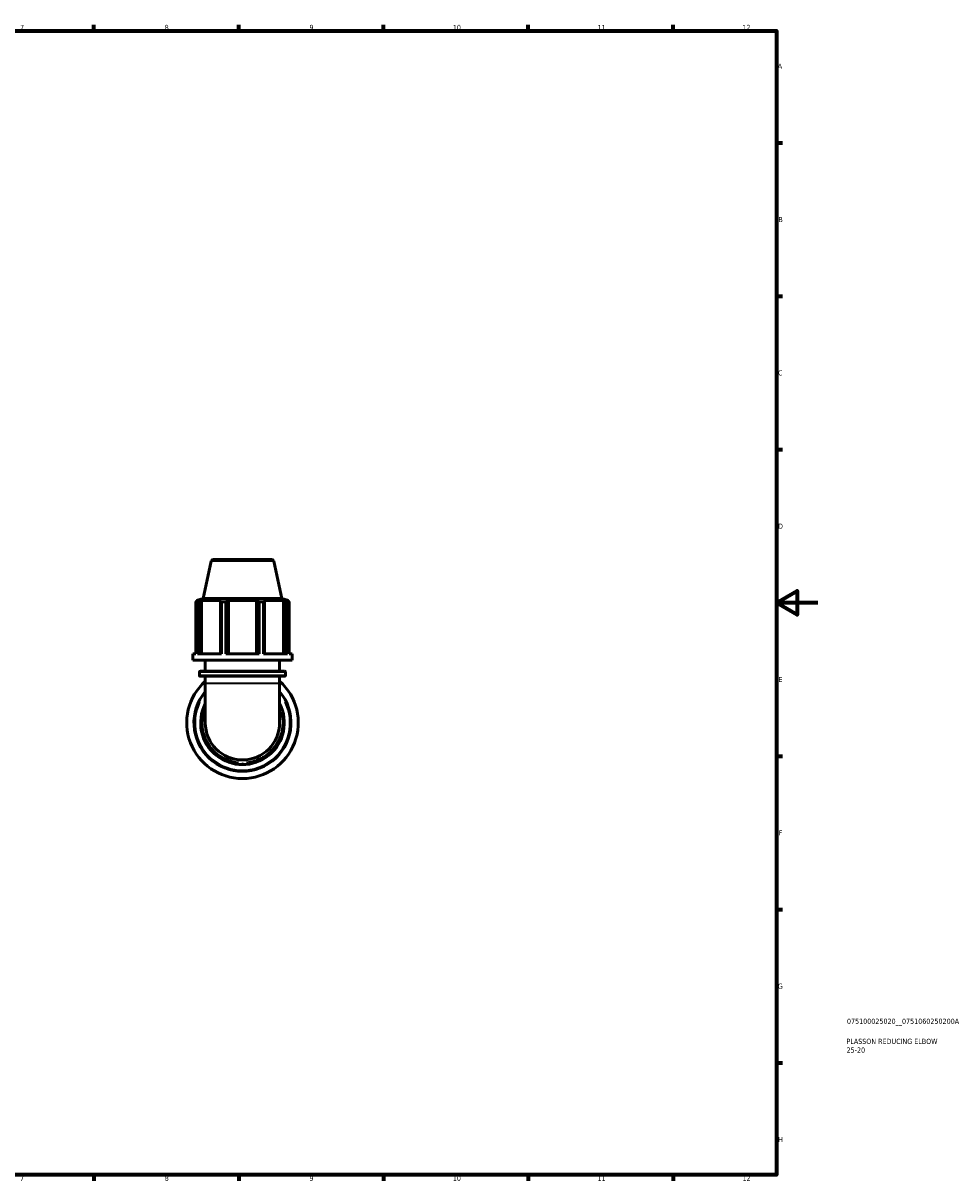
# Model space of a CAD drawing. Header units: millimetres. Extents: x 0 to 908, y 0 to 708.
# Tile 3 of 3: x 456 to 908, y 17 to 578. Entities that reach past the tile are written whole.
import ezdxf

# ---------------------------------------------------------------- set-up
doc = ezdxf.new("R2010")
doc.units = ezdxf.units.MM
for name, color, linetype, lineweight in [('Border (ISO)', 7, 'Continuous', 70), ('Title (ISO)', 7, 'Continuous', 50), ('Visible (ISO)', 7, 'Continuous', 50), ('Visible Narrow (ISO)', 7, 'Continuous', 35)]:
    doc.layers.add(name, color=color, linetype=linetype, lineweight=lineweight)
doc.styles.add('Note Text (ISO)', font='tahoma.ttf')

# ---------------------------------------------------------------- blocks, each defined once
blk = doc.blocks.new('Borders Default Border')
at = {"layer": 'Border (ISO)'}
for p, q in [((490.58, 574), (490.58, 576.9)), ((560.67, 574), (560.67, 576.9)), ((630.75, 574), (630.75, 576.9)), ((700.83, 574), (700.83, 576.9)), ((770.92, 574), (770.92, 576.9)), ((821, 519.75), (823.9, 519.75)), ((821, 445.5), (823.9, 445.5)), ((821, 371.25), (823.9, 371.25)), ((821, 222.75), (823.9, 222.75)), ((821, 148.5), (823.9, 148.5)), ((821, 74.25), (823.9, 74.25)), ((490.58, 20), (490.58, 17.1)), ((560.67, 20), (560.67, 17.1)), ((630.75, 20), (630.75, 17.1)), ((700.83, 20), (700.83, 17.1)), ((770.92, 20), (770.92, 17.1))]:
    blk.add_line(p, q, dxfattribs=at)
at = {"layer": 'Border (ISO)', "flags": 128}
for points in [[(20, 20), (20, 574), (821, 574), (821, 20), (20, 20)], [(841, 297), (821, 297), (831, 302.77), (831, 291.23), (821, 297)]]:
    blk.add_lwpolyline(points, dxfattribs=at)
at = {"layer": 'Border (ISO)', "color": 232, "true_color": 0xca0064, "char_height": 2.5, "attachment_point": 7, "style": 'Note Text (ISO)'}
for s, insert in [('7', (454.77, 574.4)), ('8', (524.81, 574.34)), ('9', (594.88, 574.35)), ('10', (664.29, 574.35)), ('11', (734.37, 574.4)), ('12', (804.46, 574.4)), ('A', (821.59, 555.62)), ('B', (821.89, 481.37)), ('C', (821.73, 407.08)), ('D', (821.73, 332.88)), ('E', (821.94, 258.63)), ('F', (822, 184.38)), ('G', (821.61, 110.08)), ('H', (821.74, 35.88)), ('7', (454.77, 17.1)), ('8', (524.81, 17.04)), ('9', (594.88, 17.05)), ('10', (664.29, 17.05)), ('11', (734.37, 17.1)), ('12', (804.46, 17.1))]:
    blk.add_mtext(s, dxfattribs=dict(at, insert=insert))
blk = doc.blocks.new('Title Blocks ISO')
at = {"layer": 'Title (ISO)', "color": 232, "true_color": 0xca0064, "style": 'Note Text (ISO)'}
for tag, p in [('PART_NUMBER_001', (34.08, 73.13)), ('DESCRIPTION_001', (33.84, 63.4)), ('DESCRIPTION_002', (33.91, 59.18))]:
    blk.add_attdef(tag, p, '', height=2.5, dxfattribs=at)

msp = doc.modelspace()

# ---------------------------------------------------------------- linework, layer by layer
at = {"layer": 'Visible (ISO)'}
for p, q in [((547.2954, 317.1353), (543.4783, 299.1774)), ((548.2735, 317.9274), (576.654, 317.9274)), ((577.6321, 317.1353), (581.4492, 299.1774)), ((540.7493, 297.548), (539.8815, 297.548)), ((539.8815, 272.3774), (539.8815, 297.548)), ((543.4783, 299.1774), (540.1437, 298.0939)), ((541.1768, 298.0939), (540.1437, 298.0939)), ((540.1437, 297.684), (540.1437, 298.0939)), ((541.1768, 298.0939), (540.4901, 297.86)), ((540.7493, 297.548), (540.7493, 272.3774)), ((542.027, 297.86), (542.6657, 298.0939)), ((542.027, 272.3774), (542.027, 297.86)), ((542.6657, 272.3774), (542.6657, 298.0939)), ((552.1575, 298.0939), (542.6657, 298.0939)), ((581.4492, 299.1774), (543.4783, 299.1774)), ((552.1575, 298.0939), (551.8251, 297.86)), ((551.8251, 297.86), (551.8251, 272.3774)), ((552.242, 272.3774), (552.242, 297.548)), ((554.3372, 297.548), (552.242, 297.548)), ((554.3372, 297.548), (554.3372, 272.3774)), ((555.5355, 297.86), (555.752, 298.0939)), ((555.5355, 272.3774), (555.5355, 297.86)), ((555.752, 272.3774), (555.752, 298.0939)), ((569.1755, 298.0939), (555.752, 298.0939)), ((569.1755, 272.3774), (569.1755, 298.0939)), ((569.1755, 298.0939), (569.392, 297.86)), ((569.392, 297.86), (569.392, 272.3774)), ((570.5903, 272.3774), (570.5903, 297.548)), ((572.6855, 297.548), (570.5903, 297.548)), ((572.6855, 297.548), (572.6855, 272.3774)), ((573.1024, 297.86), (572.77, 298.0939)), ((582.2618, 298.0939), (572.77, 298.0939)), ((573.1024, 272.3774), (573.1024, 297.86)), ((581.4492, 299.1774), (584.7837, 298.0939)), ((582.2618, 272.3774), (582.2618, 298.0939)), ((582.2618, 298.0939), (582.9005, 297.86)), ((582.9005, 297.86), (582.9005, 272.3774)), ((584.4374, 297.86), (583.7507, 298.0939)), ((584.7837, 298.0939), (583.7507, 298.0939)), ((584.1782, 272.3774), (584.1782, 297.548)), ((585.046, 297.548), (584.1782, 297.548)), ((584.7837, 297.684), (584.7837, 298.0939)), ((585.046, 297.548), (585.046, 272.3774)), ((539.8815, 272.3774), (538.4637, 272.3774)), ((538.4637, 269.1774), (538.4637, 272.3774)), ((586.4637, 269.1774), (538.4637, 269.1774)), ((552.242, 272.3774), (540.7493, 272.3774)), ((544.4637, 263.9274), (544.4637, 269.1774)), ((570.5903, 272.3774), (554.3372, 272.3774)), ((584.1782, 272.3774), (572.6855, 272.3774)), ((580.4637, 263.9274), (580.4637, 269.1774)), ((586.4637, 272.3774), (585.046, 272.3774)), ((586.4637, 269.1774), (586.4637, 272.3774)), ((542.0837, 263.9274), (582.8437, 263.9274)), ((541.5837, 261.9274), (541.5837, 263.4274)), ((582.8437, 261.4274), (542.0837, 261.4274)), ((544.4637, 258.1274), (544.4637, 261.4274)), ((544.4637, 258.1274), (544.4637, 238.9274)), ((580.4637, 258.1274), (580.4637, 261.4274)), ((580.4637, 238.9274), (580.4637, 258.1274)), ((583.3437, 261.9274), (583.3437, 263.4274))]:
    msp.add_line(p, q, dxfattribs=at)
for centre, radius, start, end in [((548.2735, 316.9274), 1, 90, 168), ((576.654, 316.9274), 1, 12, 90), ((542.0837, 263.4274), 0.5, 90, 180), ((582.8437, 263.4274), 0.5, 0, 90), ((562.4637, 238.9274), 27, 131.810315, 48.189685), ((542.0837, 261.9274), 0.5, 180, 270), ((582.8437, 261.9274), 0.5, 270, 0), ((562.4637, 238.9274), 23.49, 140.021316, 39.978684), ((562.4637, 238.9274), 20.25, 152.733956, 27.266044), ((562.4637, 238.9274), 18, 180, 0)]:
    msp.add_arc(centre, radius, start, end, dxfattribs=at)
for points, weights in [([(539.8815, 297.548), (540.192, 297.7102), (540.4901, 297.86)], [1, 1.00268937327, 1.00456525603]), ([(542.027, 297.86), (541.4012, 297.7102), (540.7493, 297.548)], [1.00456525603, 1.00268937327, 1]), ([(552.242, 297.548), (552.0293, 297.7102), (551.8251, 297.86)], [1, 1.00268937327, 1.00456525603]), ([(555.5355, 297.86), (554.9486, 297.7102), (554.3372, 297.548)], [1.00456525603, 1.00268937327, 1]), ([(570.5903, 297.548), (569.9789, 297.7102), (569.392, 297.86)], [1, 1.00268937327, 1.00456525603]), ([(573.1024, 297.86), (572.8982, 297.7102), (572.6855, 297.548)], [1.00456525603, 1.00268937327, 1]), ([(584.1782, 297.548), (583.5263, 297.7102), (582.9005, 297.86)], [1, 1.00268937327, 1.00456525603]), ([(584.4374, 297.86), (584.7355, 297.7102), (585.046, 297.548)], [1.00456525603, 1.00268937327, 1])]:
    msp.add_rational_spline(points, weights, degree=2, dxfattribs=at)
at = {"layer": 'Visible Narrow (ISO)'}
for p, q in [((577.4454, 317.1353), (547.4821, 317.1353)), ((583.0867, 263.4274), (541.8408, 263.4274)), ((541.8408, 261.9274), (583.0867, 261.9274)), ((544.6854, 258.1274), (580.2421, 258.1274)), ((562.4794, 219.5651), (562.4801, 218.7148))]:
    msp.add_line(p, q, dxfattribs=at)
msp.add_arc((562.4637, 238.9274), 22.99, 154.378253, 25.621747, dxfattribs=at)
for points, knots in [([(560.5979, 219.7128), (558.7241, 219.8974), (556.8637, 220.3562), (552.83, 222.0115), (550.6741, 223.4368), (547.1292, 226.9354), (545.6757, 229.0725), (543.7245, 233.6551), (543.1913, 236.1839), (543.1346, 240.5034), (543.3801, 242.3607), (543.8749, 244.136)], [0.17416998, 0.17416998, 0.17416998, 0.17416998, 0.69893841, 0.69893841, 1.39787681, 1.39787681, 2.09681522, 2.09681522, 2.79575363, 2.79575363, 3.30922953, 3.30922953, 3.30922953, 3.30922953]), ([(581.0533, 244.1293), (581.4581, 242.6789), (581.6969, 241.1785), (581.8536, 237.1989), (581.4538, 234.6455), (579.7457, 229.9669), (578.4064, 227.7565), (575.7307, 224.823), (574.5945, 223.8333), (571.7637, 221.8977), (570.0169, 221.0556), (566.9304, 220.0988), (565.6411, 219.8397), (564.3406, 219.7124)], [7.96841315, 7.96841315, 7.96841315, 7.96841315, 8.38726088, 8.38726088, 9.08619929, 9.08619929, 9.7851377, 9.7851377, 10.20056171, 10.20056171, 10.73877409, 10.73877409, 11.10492584, 11.10492584, 11.10492584, 11.10492584])]:
    msp.add_open_spline(points, degree=3, knots=knots, dxfattribs=at)
msp.add_open_spline([(562.4786, 219.6205), (562.4739, 219.6205), (562.4692, 219.6205), (562.4645, 219.6205)], degree=3, dxfattribs=at)

# ---------------------------------------------------------------- block references
msp.add_blockref('Borders Default Border', (0, 0))
msp.add_blockref('Title Blocks ISO', (821, 20)).add_auto_attribs({'PART_NUMBER_001': '075100025020__0751060250200A', 'DESCRIPTION_001': 'PLASSON REDUCING ELBOW', 'DESCRIPTION_002': '25-20'})

doc.saveas('drawing.dxf')
